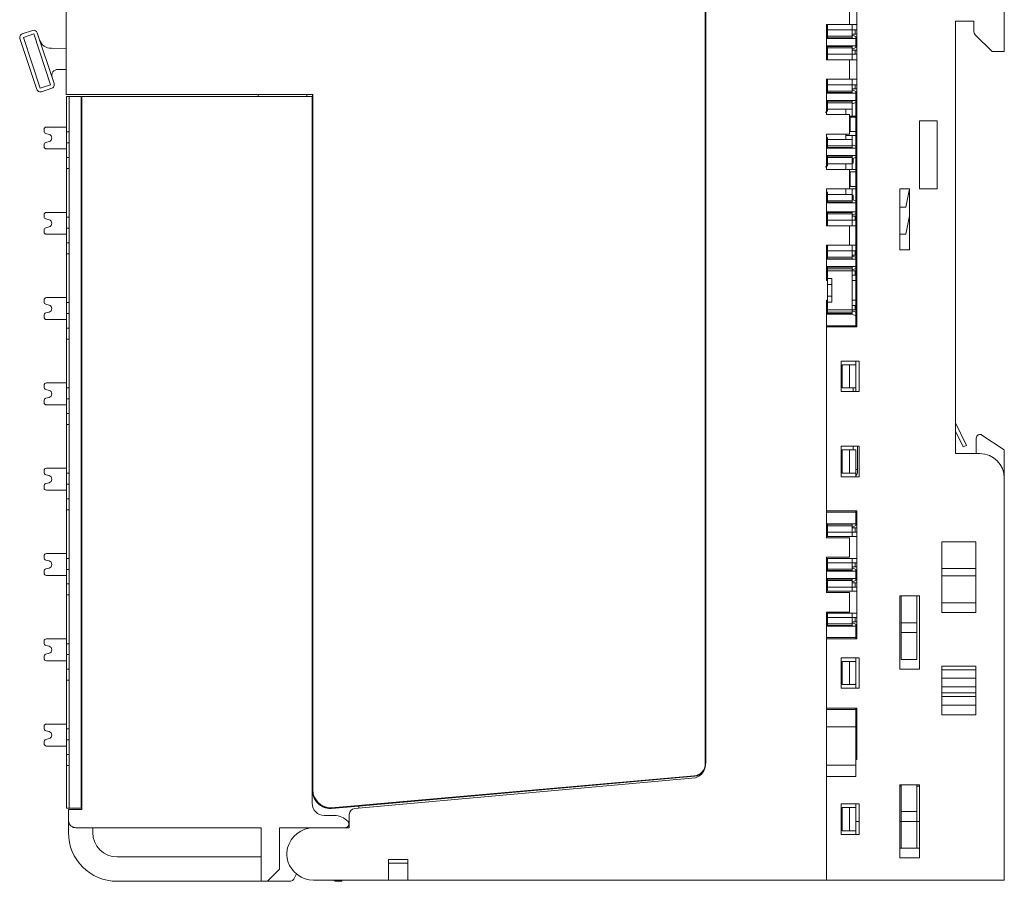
# Model space of a CAD drawing. Header units: millimetres. Extents: x 65 to 283, y 105 to 212.
# Tile 1 of 14: x 65 to 146, y 105 to 176. Entities that reach past the tile are written whole.
import ezdxf

# ---------------------------------------------------------------- set-up
doc = ezdxf.new("R2010")
doc.units = ezdxf.units.MM
for name, color, linetype in [('1', 7, 'Continuous'), ('10', 7, 'Continuous'), ('11', 7, 'Continuous')]:
    doc.layers.add(name, color=color, linetype=linetype)

msp = doc.modelspace()

# ---------------------------------------------------------------- linework, layer by layer
at = {"layer": '1', "color": 155, "linetype": 'Continuous', "lineweight": 18}
for p, q in [((89.034, 169.853), (89.034, 167.186)), ((89.034, 167.186), (89.013, 167.186)), ((89.04, 112.985), (89.013, 112.985))]:
    msp.add_line(p, q, dxfattribs=at)
at = {"layer": '10', "color": 155, "linetype": 'Continuous', "lineweight": 18}
for p, q in [((145.819, 205.382), (145.819, 173.382)), ((121.321, 196.081), (121.321, 115.051)), ((133.721, 188.407), (133.721, 150.782)), ((133.121, 177.207), (133.121, 175.607)), ((131.221, 175.607), (131.221, 174.707)), ((133.121, 175.607), (131.221, 175.607)), ((131.321, 175.607), (131.321, 175.229)), ((133.721, 175.607), (133.121, 175.607)), ((133.321, 175.229), (133.321, 175.607)), ((141.819, 175.882), (141.819, 140.382)), ((143.319, 175.882), (141.819, 175.882)), ((143.319, 175.882), (143.319, 175.089)), ((65.218, 174.825), (66.072, 175.109)), ((66.167, 174.824), (65.313, 174.54)), ((67.554, 170.653), (66.167, 174.824)), ((66.451, 174.919), (67.838, 170.748)), ((131.221, 175.157), (131.321, 175.157)), ((131.321, 174.807), (131.221, 174.807)), ((131.221, 174.457), (131.221, 174.707)), ((131.321, 174.707), (131.221, 174.707)), ((131.321, 175.229), (131.321, 175.157)), ((131.321, 175.157), (131.321, 174.996)), ((131.321, 175.157), (133.321, 175.157)), ((131.321, 174.996), (131.321, 174.63)), ((133.321, 174.63), (131.321, 174.63)), ((131.321, 174.63), (131.321, 174.507)), ((133.321, 175.157), (133.321, 175.229)), ((133.321, 175.157), (133.571, 175.157)), ((133.321, 175.157), (133.321, 174.996)), ((133.321, 174.63), (133.321, 174.996)), ((133.321, 174.807), (133.571, 174.807)), ((133.421, 174.707), (133.321, 174.707)), ((133.321, 174.507), (133.321, 174.63)), ((133.421, 174.707), (133.621, 174.607)), ((133.571, 175.157), (133.721, 175.157)), ((133.571, 175.157), (133.571, 174.807)), ((133.721, 174.807), (133.571, 174.807)), ((133.621, 174.607), (133.621, 174.457)), ((143.466, 174.735), (144.819, 173.382)), ((66.415, 170.274), (65.028, 174.445)), ((65.313, 174.54), (66.7, 170.369)), ((131.221, 174.457), (133.621, 174.457)), ((131.221, 173.857), (131.221, 174.457)), ((131.221, 173.607), (131.221, 173.857)), ((133.621, 173.857), (131.221, 173.857)), ((131.321, 174.507), (133.321, 174.507)), ((133.321, 173.807), (131.321, 173.807)), ((131.321, 173.807), (131.321, 173.683)), ((133.321, 173.683), (133.321, 173.807)), ((133.621, 174.457), (133.621, 173.857)), ((133.621, 173.857), (133.621, 173.707)), ((67.611, 173.647), (67.592, 173.647)), ((68.819, 173.643), (67.611, 173.647)), ((131.221, 173.607), (131.221, 172.707)), ((131.221, 173.607), (131.321, 173.607)), ((131.321, 173.507), (131.221, 173.507)), ((131.221, 173.157), (131.321, 173.157)), ((131.321, 173.683), (131.321, 173.318)), ((133.321, 173.683), (131.321, 173.683)), ((131.321, 173.318), (131.321, 173.157)), ((131.321, 173.157), (131.321, 173.084)), ((133.321, 173.157), (131.321, 173.157)), ((131.321, 173.084), (131.321, 172.707)), ((133.321, 173.318), (133.321, 173.683)), ((133.321, 173.607), (133.421, 173.607)), ((133.321, 173.507), (133.571, 173.507)), ((133.321, 173.157), (133.321, 173.318)), ((133.321, 173.157), (133.321, 173.084)), ((133.321, 173.157), (133.571, 173.157)), ((133.321, 172.707), (133.321, 173.084)), ((133.621, 173.707), (133.421, 173.607)), ((133.571, 173.507), (133.721, 173.507)), ((133.571, 173.507), (133.571, 173.157)), ((133.721, 173.157), (133.571, 173.157)), ((145.819, 173.382), (144.819, 173.382)), ((131.221, 172.707), (133.121, 172.707)), ((133.721, 172.707), (133.121, 172.707)), ((133.121, 172.707), (133.121, 171.107)), ((68.148, 171.916), (68.82, 171.91)), ((66.7, 170.369), (67.554, 170.653)), ((131.221, 171.107), (131.221, 170.207)), ((133.121, 171.107), (131.221, 171.107)), ((131.221, 170.657), (131.321, 170.657)), ((131.321, 171.107), (131.321, 170.729)), ((131.321, 170.729), (131.321, 170.657)), ((131.321, 170.657), (131.321, 170.496)), ((131.321, 170.657), (133.321, 170.657)), ((133.721, 171.107), (133.121, 171.107)), ((133.321, 170.729), (133.321, 171.107)), ((133.321, 170.657), (133.321, 170.729)), ((133.321, 170.657), (133.571, 170.657)), ((133.321, 170.657), (133.321, 170.496)), ((133.571, 170.657), (133.721, 170.657)), ((133.571, 170.657), (133.571, 170.307)), ((67.648, 170.368), (66.794, 170.084)), ((84.581, 169.685), (84.581, 169.853)), ((88.581, 169.853), (88.581, 169.685)), ((131.321, 170.307), (131.221, 170.307)), ((131.221, 169.957), (131.221, 170.207)), ((131.321, 170.207), (131.221, 170.207)), ((131.221, 169.957), (133.621, 169.957)), ((131.221, 169.357), (131.221, 169.957)), ((131.321, 170.496), (131.321, 170.13)), ((133.321, 170.13), (131.321, 170.13)), ((131.321, 170.13), (131.321, 170.007)), ((131.321, 170.007), (133.321, 170.007)), ((133.321, 170.13), (133.321, 170.496)), ((133.321, 170.307), (133.571, 170.307)), ((133.421, 170.207), (133.321, 170.207)), ((133.321, 170.007), (133.321, 170.13)), ((133.421, 170.207), (133.621, 170.107)), ((133.721, 170.307), (133.571, 170.307)), ((133.621, 170.107), (133.621, 169.957)), ((133.721, 170.107), (133.621, 170.107)), ((133.621, 169.957), (133.621, 169.357)), ((69.063, 169.685), (68.863, 169.685)), ((68.863, 168.687), (68.863, 169.685)), ((69.063, 111.285), (69.063, 169.685)), ((70.063, 169.685), (69.063, 169.685)), ((70.063, 111.285), (70.063, 169.685)), ((70.113, 169.685), (89.013, 169.685)), ((70.113, 111.185), (70.113, 169.685)), ((89.013, 111.686), (89.013, 169.685)), ((131.221, 169.107), (131.221, 169.357)), ((133.621, 169.357), (131.221, 169.357)), ((131.221, 169.107), (131.221, 168.207)), ((131.221, 169.107), (131.321, 169.107)), ((131.321, 169.007), (131.221, 169.007)), ((131.321, 169.307), (131.321, 169.183)), ((131.321, 169.307), (133.321, 169.307)), ((133.321, 169.183), (131.321, 169.183)), ((131.321, 169.183), (131.321, 168.818)), ((133.321, 169.183), (133.321, 169.307)), ((133.321, 168.818), (133.321, 169.183)), ((133.321, 169.107), (133.421, 169.107)), ((133.621, 169.207), (133.421, 169.107)), ((133.621, 169.357), (133.621, 169.207)), ((133.621, 169.206), (133.621, 165.607)), ((68.863, 168.687), (68.863, 166.786)), ((70.113, 168.485), (70.063, 168.485)), ((131.321, 168.657), (131.221, 168.657)), ((131.221, 168.207), (133.121, 168.207)), ((131.321, 168.818), (131.321, 168.657)), ((131.321, 168.657), (131.321, 168.607)), ((133.321, 168.657), (131.321, 168.657)), ((132.821, 168.457), (132.821, 168.657)), ((132.821, 168.657), (133.321, 168.657)), ((132.821, 168.457), (132.821, 168.207)), ((133.121, 168.207), (133.121, 166.607)), ((133.621, 168.082), (133.121, 168.082)), ((133.321, 168.657), (133.321, 168.818)), ((133.321, 168.584), (133.321, 168.657)), ((133.321, 168.082), (133.321, 168.584)), ((133.121, 168.007), (133.171, 168.007)), ((133.171, 168.007), (133.621, 168.007)), ((133.171, 166.807), (133.171, 168.007)), ((138.848, 167.7), (138.848, 162.1)), ((140.319, 167.7), (138.848, 167.7)), ((140.319, 162.1), (140.319, 167.7)), ((67.013, 166.839), (67.013, 166.985)), ((67.162, 166.646), (67.429, 166.575)), ((67.213, 167.185), (68.863, 167.185)), ((68.863, 165.885), (68.863, 166.786)), ((69.063, 166.786), (68.863, 166.786)), ((131.221, 166.607), (131.221, 165.707)), ((133.121, 166.607), (131.221, 166.607)), ((132.821, 166.607), (132.821, 166.357)), ((133.621, 166.482), (132.821, 166.482)), ((133.171, 166.807), (133.121, 166.807)), ((133.621, 166.807), (133.171, 166.807)), ((133.321, 166.229), (133.321, 166.482)), ((67.013, 165.585), (67.013, 165.731)), ((67.429, 165.995), (67.162, 165.924)), ((68.863, 164.686), (68.863, 165.885)), ((69.063, 165.885), (68.863, 165.885)), ((131.321, 166.157), (131.221, 166.157)), ((131.321, 165.807), (131.221, 165.807)), ((131.221, 165.457), (131.221, 165.707)), ((131.321, 165.707), (131.221, 165.707)), ((131.321, 166.207), (131.321, 166.157)), ((131.321, 166.157), (131.321, 165.996)), ((131.321, 166.157), (133.321, 166.157)), ((131.321, 165.996), (131.321, 165.63)), ((132.821, 166.157), (132.821, 166.357)), ((133.321, 166.157), (132.821, 166.157)), ((133.321, 166.157), (133.321, 166.229)), ((133.321, 166.157), (133.321, 165.996)), ((133.321, 165.63), (133.321, 165.996)), ((133.421, 165.707), (133.321, 165.707)), ((133.421, 165.707), (133.621, 165.607)), ((68.863, 165.385), (67.213, 165.385)), ((131.221, 164.857), (131.221, 165.457)), ((131.221, 165.457), (133.621, 165.457)), ((131.221, 164.607), (131.221, 164.857)), ((133.621, 164.857), (131.221, 164.857)), ((131.321, 165.63), (131.321, 165.507)), ((133.321, 165.63), (131.321, 165.63)), ((133.321, 165.507), (131.321, 165.507)), ((133.321, 165.507), (133.321, 165.63)), ((133.621, 165.607), (133.621, 165.457)), ((133.621, 165.457), (133.621, 164.857)), ((133.621, 164.857), (133.621, 164.707)), ((68.863, 163.783), (68.863, 164.686)), ((69.063, 164.686), (68.863, 164.686)), ((131.221, 164.607), (131.221, 163.707)), ((131.221, 164.607), (131.321, 164.607)), ((131.321, 164.507), (131.221, 164.507)), ((131.321, 164.157), (131.221, 164.157)), ((131.321, 164.807), (131.321, 164.683)), ((131.321, 164.807), (133.321, 164.807)), ((133.321, 164.683), (131.321, 164.683)), ((131.321, 164.683), (131.321, 164.318)), ((131.321, 164.318), (131.321, 164.157)), ((131.321, 164.157), (131.321, 164.107)), ((133.321, 164.157), (131.321, 164.157)), ((132.821, 164.157), (133.321, 164.157)), ((132.821, 163.957), (132.821, 164.157)), ((133.321, 164.683), (133.321, 164.807)), ((133.321, 164.318), (133.321, 164.683)), ((133.321, 164.607), (133.421, 164.607)), ((133.321, 164.157), (133.321, 164.318)), ((133.321, 164.207), (133.421, 164.207)), ((133.321, 164.084), (133.321, 164.157)), ((133.321, 163.707), (133.321, 164.084)), ((133.621, 164.707), (133.421, 164.607)), ((133.421, 164.607), (133.421, 164.207)), ((133.621, 164.706), (133.621, 161.107)), ((68.863, 159.786), (68.863, 163.783)), ((69.063, 163.783), (68.863, 163.783)), ((131.221, 163.707), (133.121, 163.707)), ((132.821, 163.957), (132.821, 163.707)), ((133.121, 163.707), (133.621, 163.707)), ((133.121, 163.707), (133.121, 162.107)), ((133.121, 163.507), (133.171, 163.507)), ((133.171, 163.507), (133.621, 163.507)), ((133.171, 162.307), (133.171, 163.507)), ((131.221, 162.107), (131.221, 161.207)), ((133.121, 162.107), (131.221, 162.107)), ((131.321, 161.657), (131.221, 161.657)), ((131.321, 161.707), (131.321, 161.657)), ((131.321, 161.657), (131.321, 161.496)), ((131.321, 161.657), (133.321, 161.657)), ((132.821, 162.107), (132.821, 161.857)), ((132.821, 161.657), (132.821, 161.857)), ((133.321, 161.657), (132.821, 161.657)), ((133.171, 162.307), (133.121, 162.307)), ((133.121, 162.107), (133.621, 162.107)), ((133.621, 162.307), (133.171, 162.307)), ((133.321, 161.729), (133.321, 162.107)), ((133.321, 161.657), (133.321, 161.729)), ((133.321, 161.657), (133.321, 161.496)), ((137.248, 162.1), (138.048, 162.1)), ((137.248, 157.1), (137.248, 162.1)), ((137.748, 160.6), (138.048, 162.1)), ((138.048, 162.1), (138.048, 157.1)), ((140.319, 162.1), (138.848, 162.1)), ((131.321, 161.307), (131.221, 161.307)), ((131.221, 160.957), (131.221, 161.207)), ((131.321, 161.207), (131.221, 161.207)), ((131.221, 160.957), (133.621, 160.957)), ((131.221, 160.232), (131.221, 160.957)), ((131.321, 161.496), (131.321, 161.13)), ((131.321, 161.13), (131.321, 161.007)), ((133.321, 161.13), (131.321, 161.13)), ((133.321, 161.007), (131.321, 161.007)), ((133.421, 161.607), (133.321, 161.607)), ((133.321, 161.13), (133.321, 161.496)), ((133.421, 161.207), (133.321, 161.207)), ((133.321, 161.007), (133.321, 161.13)), ((133.421, 161.607), (133.421, 161.207)), ((133.421, 161.207), (133.621, 161.107)), ((133.621, 161.107), (133.621, 160.957)), ((133.621, 160.957), (133.621, 160.232)), ((67.213, 160.185), (68.863, 160.185)), ((131.221, 159.982), (131.221, 160.232)), ((133.621, 160.232), (131.221, 160.232)), ((133.321, 160.182), (131.321, 160.182)), ((131.321, 160.182), (131.321, 160.058)), ((131.321, 160.058), (131.321, 159.693)), ((133.321, 160.058), (131.321, 160.058)), ((133.321, 160.058), (133.321, 160.182)), ((133.321, 159.693), (133.321, 160.058)), ((133.621, 160.082), (133.421, 159.982)), ((133.621, 160.232), (133.621, 160.082)), ((133.621, 160.082), (133.621, 156.482)), ((137.748, 160.6), (137.248, 160.6)), ((67.013, 159.839), (67.013, 159.985)), ((67.162, 159.646), (67.429, 159.575)), ((68.863, 158.885), (68.863, 159.786)), ((69.063, 159.786), (68.863, 159.786)), ((131.221, 159.982), (131.221, 159.082)), ((131.221, 159.982), (131.321, 159.982)), ((131.321, 159.882), (131.221, 159.882)), ((131.221, 159.532), (131.321, 159.532)), ((131.321, 159.693), (131.321, 159.532)), ((131.321, 159.532), (131.321, 159.459)), ((133.321, 159.532), (131.321, 159.532)), ((131.321, 159.459), (131.321, 159.082)), ((133.321, 159.982), (133.421, 159.982)), ((133.321, 159.882), (133.571, 159.882)), ((133.321, 159.532), (133.321, 159.693)), ((133.321, 159.532), (133.321, 159.459)), ((133.321, 159.532), (133.571, 159.532)), ((133.321, 159.082), (133.321, 159.459)), ((133.571, 159.882), (133.621, 159.882)), ((133.571, 159.882), (133.571, 159.532)), ((133.621, 159.532), (133.571, 159.532)), ((137.748, 158.4), (138.048, 159.9)), ((67.013, 158.585), (67.013, 158.731)), ((67.429, 158.995), (67.162, 158.924)), ((68.863, 158.385), (67.213, 158.385)), ((68.863, 157.686), (68.863, 158.885)), ((69.063, 158.885), (68.863, 158.885)), ((131.221, 159.082), (133.121, 159.082)), ((133.621, 159.082), (133.121, 159.082)), ((133.121, 159.082), (133.121, 157.482)), ((137.748, 158.4), (137.248, 158.4)), ((68.863, 156.783), (68.863, 157.686)), ((69.063, 157.686), (68.863, 157.686)), ((68.863, 152.786), (68.863, 156.783)), ((69.063, 156.783), (68.863, 156.783)), ((131.221, 157.482), (131.221, 156.582)), ((133.121, 157.482), (131.221, 157.482)), ((131.221, 157.032), (131.321, 157.032)), ((131.321, 157.482), (131.321, 157.104)), ((131.321, 157.104), (131.321, 157.032)), ((131.321, 157.032), (131.321, 156.871)), ((131.321, 157.032), (133.321, 157.032)), ((131.321, 156.871), (131.321, 156.505)), ((133.621, 157.482), (133.121, 157.482)), ((133.321, 157.104), (133.321, 157.482)), ((133.321, 157.032), (133.321, 157.104)), ((133.321, 157.032), (133.571, 157.032)), ((133.321, 157.032), (133.321, 156.871)), ((133.321, 156.505), (133.321, 156.871)), ((133.571, 157.032), (133.621, 157.032)), ((133.571, 157.032), (133.571, 156.682)), ((137.248, 157.1), (138.048, 157.1)), ((131.321, 156.682), (131.221, 156.682)), ((131.221, 156.332), (131.221, 156.582)), ((131.321, 156.582), (131.221, 156.582)), ((131.221, 156.332), (133.621, 156.332)), ((131.221, 155.732), (131.221, 156.332)), ((133.321, 156.505), (131.321, 156.505)), ((131.321, 156.505), (131.321, 156.382)), ((131.321, 156.382), (133.321, 156.382)), ((133.321, 156.682), (133.571, 156.682)), ((133.421, 156.582), (133.321, 156.582)), ((133.321, 156.382), (133.321, 156.505)), ((133.421, 156.582), (133.621, 156.482)), ((133.621, 156.682), (133.571, 156.682)), ((133.621, 156.482), (133.621, 156.332)), ((133.621, 156.332), (133.621, 155.732)), ((131.221, 155.482), (131.221, 155.732)), ((133.621, 155.732), (131.221, 155.732)), ((131.221, 155.482), (131.221, 154.582)), ((131.221, 155.482), (131.321, 155.482)), ((131.321, 155.382), (131.221, 155.382)), ((133.321, 155.682), (131.321, 155.682)), ((131.321, 155.682), (131.321, 155.558)), ((133.321, 155.558), (131.321, 155.558)), ((131.321, 155.558), (131.321, 155.382)), ((133.321, 155.558), (133.321, 155.682)), ((133.321, 155.382), (133.321, 155.558)), ((133.321, 155.482), (133.421, 155.482)), ((133.321, 155.382), (133.571, 155.382)), ((133.621, 155.582), (133.421, 155.482)), ((133.571, 155.382), (133.621, 155.382)), ((133.571, 155.382), (133.571, 155.032)), ((133.621, 155.732), (133.621, 155.582)), ((133.621, 155.582), (133.621, 151.982)), ((131.221, 155.032), (131.321, 155.032)), ((131.221, 154.582), (131.321, 154.582)), ((133.321, 155.032), (133.571, 155.032)), ((133.621, 154.582), (133.321, 154.582)), ((133.621, 155.032), (133.571, 155.032)), ((67.013, 152.839), (67.013, 152.985)), ((67.213, 153.185), (68.863, 153.185)), ((68.863, 151.885), (68.863, 152.786)), ((69.063, 152.786), (68.863, 152.786)), ((131.221, 152.982), (131.221, 152.082)), ((131.321, 152.982), (131.221, 152.982)), ((133.621, 152.982), (133.321, 152.982)), ((67.162, 152.646), (67.429, 152.575)), ((67.429, 151.995), (67.162, 151.924)), ((131.221, 152.532), (131.321, 152.532)), ((131.321, 152.182), (131.221, 152.182)), ((131.221, 151.832), (131.221, 152.082)), ((131.321, 152.082), (131.221, 152.082)), ((131.321, 152.182), (131.321, 152.005)), ((131.321, 152.005), (131.321, 151.882)), ((133.321, 152.005), (131.321, 152.005)), ((133.321, 152.532), (133.571, 152.532)), ((133.321, 152.182), (133.571, 152.182)), ((133.321, 152.005), (133.321, 152.182)), ((133.421, 152.082), (133.321, 152.082)), ((133.321, 151.882), (133.321, 152.005)), ((133.421, 152.082), (133.621, 151.982)), ((133.571, 152.532), (133.621, 152.532)), ((133.571, 152.532), (133.571, 152.182)), ((133.621, 152.182), (133.571, 152.182)), ((133.621, 151.982), (133.621, 151.682)), ((67.013, 151.585), (67.013, 151.731)), ((68.863, 151.385), (67.213, 151.385)), ((68.863, 150.686), (68.863, 151.885)), ((69.063, 151.885), (68.863, 151.885)), ((131.221, 151.832), (133.321, 151.832)), ((131.221, 150.882), (131.221, 151.832)), ((131.321, 151.882), (133.321, 151.882)), ((133.621, 151.682), (133.321, 151.832)), ((133.621, 151.682), (133.621, 150.882)), ((68.863, 149.783), (68.863, 150.686)), ((69.063, 150.686), (68.863, 150.686)), ((131.221, 135.582), (131.221, 150.882)), ((133.621, 150.882), (131.221, 150.882)), ((131.221, 150.782), (133.721, 150.782)), ((131.221, 135.682), (131.221, 150.782)), ((133.421, 150.882), (133.421, 150.782)), ((133.721, 151.082), (133.621, 151.082)), ((133.621, 150.882), (133.621, 150.782)), ((68.863, 145.786), (68.863, 149.783)), ((69.063, 149.783), (68.863, 149.783)), ((132.421, 147.982), (132.421, 145.482)), ((133.921, 147.982), (132.421, 147.982)), ((133.621, 147.682), (133.621, 147.982)), ((133.921, 147.982), (133.921, 145.482)), ((133.121, 147.682), (132.521, 147.682)), ((132.521, 145.782), (132.521, 147.682)), ((133.121, 147.682), (133.621, 147.682)), ((133.121, 147.682), (133.121, 145.782)), ((133.621, 145.782), (133.621, 147.682)), ((67.013, 145.839), (67.013, 145.985)), ((67.162, 145.646), (67.429, 145.575)), ((67.213, 146.185), (68.863, 146.185)), ((68.863, 144.885), (68.863, 145.786)), ((69.063, 145.786), (68.863, 145.786)), ((132.421, 145.482), (133.921, 145.482)), ((133.121, 145.782), (132.521, 145.782)), ((133.621, 145.782), (133.121, 145.782)), ((133.421, 145.782), (133.421, 145.482)), ((133.621, 145.782), (133.621, 145.482)), ((67.013, 144.585), (67.013, 144.731)), ((67.429, 144.995), (67.162, 144.924)), ((68.863, 143.686), (68.863, 144.885)), ((69.063, 144.885), (68.863, 144.885)), ((68.863, 144.385), (67.213, 144.385)), ((68.863, 142.783), (68.863, 143.686)), ((69.063, 143.686), (68.863, 143.686)), ((68.863, 138.786), (68.863, 142.783)), ((69.063, 142.783), (68.863, 142.783)), ((142.71, 141.057), (141.819, 142.915)), ((141.819, 142.221), (142.44, 140.927)), ((143.519, 141.661), (143.519, 140.382)), ((145.819, 140.7), (143.985, 141.911)), ((132.421, 140.982), (132.421, 138.482)), ((133.921, 140.982), (132.421, 140.982)), ((133.121, 140.682), (132.521, 140.682)), ((132.521, 138.782), (132.521, 140.682)), ((133.121, 140.682), (133.621, 140.682)), ((133.121, 140.682), (133.121, 138.782)), ((133.421, 140.982), (133.421, 140.682)), ((133.621, 138.782), (133.621, 140.682)), ((133.771, 140.982), (133.771, 139.082)), ((133.921, 140.982), (133.921, 138.482)), ((142.44, 140.927), (142.71, 141.057)), ((145.819, 140.7), (145.819, 138.499)), ((133.898, 138.482), (133.898, 140.082)), ((133.898, 140.082), (133.921, 140.082)), ((141.819, 140.382), (143.819, 140.382)), ((67.213, 139.185), (68.863, 139.185)), ((133.771, 139.082), (133.621, 139.082)), ((133.771, 139.082), (133.771, 138.932)), ((67.013, 138.839), (67.013, 138.985)), ((67.162, 138.646), (67.429, 138.575)), ((68.863, 137.885), (68.863, 138.786)), ((69.063, 138.786), (68.863, 138.786)), ((132.421, 138.482), (133.921, 138.482)), ((133.121, 138.782), (132.521, 138.782)), ((133.621, 138.782), (133.121, 138.782)), ((133.621, 138.482), (133.621, 138.782)), ((145.819, 138.5), (145.816, 138.502)), ((145.819, 105.382), (145.819, 138.382)), ((67.013, 137.585), (67.013, 137.731)), ((67.429, 137.995), (67.162, 137.924)), ((68.863, 137.385), (67.213, 137.385)), ((68.863, 136.686), (68.863, 137.885)), ((69.063, 137.885), (68.863, 137.885)), ((68.863, 135.783), (68.863, 136.686)), ((69.063, 136.686), (68.863, 136.686)), ((68.863, 131.786), (68.863, 135.783)), ((69.063, 135.783), (68.863, 135.783)), ((133.721, 135.682), (131.221, 135.682)), ((131.221, 135.582), (133.621, 135.582)), ((131.221, 134.632), (131.221, 135.582)), ((133.621, 135.582), (133.621, 135.682)), ((133.621, 135.582), (133.621, 134.632)), ((133.721, 135.682), (133.721, 125.182)), ((131.221, 134.382), (131.221, 134.632)), ((133.621, 134.632), (131.221, 134.632)), ((131.221, 134.382), (131.221, 133.482)), ((131.221, 134.382), (131.321, 134.382)), ((131.321, 134.282), (131.221, 134.282)), ((133.321, 134.582), (131.321, 134.582)), ((131.321, 134.582), (131.321, 134.458)), ((131.321, 134.458), (131.321, 134.093)), ((133.321, 134.458), (131.321, 134.458)), ((133.321, 134.458), (133.321, 134.582)), ((133.321, 134.093), (133.321, 134.458)), ((133.321, 134.382), (133.421, 134.382)), ((133.321, 134.282), (133.571, 134.282)), ((133.621, 134.482), (133.421, 134.382)), ((133.571, 134.282), (133.721, 134.282)), ((133.571, 134.282), (133.571, 133.932)), ((133.621, 134.632), (133.621, 134.482)), ((131.221, 133.932), (131.321, 133.932)), ((133.721, 133.582), (131.221, 133.582)), ((131.221, 133.482), (133.121, 133.482)), ((131.321, 134.093), (131.321, 133.932)), ((131.321, 133.932), (131.321, 133.859)), ((133.321, 133.932), (131.321, 133.932)), ((131.321, 133.859), (131.321, 133.582)), ((133.121, 133.482), (133.121, 131.882)), ((133.321, 133.932), (133.321, 134.093)), ((133.321, 133.932), (133.321, 133.859)), ((133.321, 133.932), (133.571, 133.932)), ((133.321, 133.582), (133.321, 133.859)), ((133.721, 133.932), (133.571, 133.932)), ((140.684, 133.15), (140.684, 127.35)), ((143.484, 133.15), (140.684, 133.15)), ((143.484, 127.35), (143.484, 133.15)), ((67.013, 131.839), (67.013, 131.985)), ((67.213, 132.185), (68.863, 132.185)), ((68.863, 130.885), (68.863, 131.786)), ((69.063, 131.786), (68.863, 131.786)), ((131.221, 131.882), (131.221, 130.982)), ((133.121, 131.882), (131.221, 131.882)), ((131.221, 131.782), (133.721, 131.782)), ((131.321, 131.782), (131.321, 131.504)), ((133.321, 131.504), (133.321, 131.782)), ((67.162, 131.646), (67.429, 131.575)), ((67.429, 130.995), (67.162, 130.924)), ((131.221, 131.432), (131.321, 131.432)), ((131.321, 131.082), (131.221, 131.082)), ((131.221, 130.732), (131.221, 130.982)), ((131.321, 130.982), (131.221, 130.982)), ((131.321, 131.504), (131.321, 131.432)), ((131.321, 131.432), (131.321, 131.271)), ((131.321, 131.432), (133.321, 131.432)), ((131.321, 131.271), (131.321, 130.905)), ((133.321, 131.432), (133.321, 131.504)), ((133.321, 131.432), (133.571, 131.432)), ((133.321, 131.432), (133.321, 131.271)), ((133.321, 130.905), (133.321, 131.271)), ((133.321, 131.082), (133.571, 131.082)), ((133.421, 130.982), (133.321, 130.982)), ((133.421, 130.982), (133.621, 130.882)), ((133.571, 131.432), (133.721, 131.432)), ((133.571, 131.432), (133.571, 131.082)), ((133.721, 131.082), (133.571, 131.082)), ((143.484, 130.95), (140.684, 130.95)), ((67.013, 130.585), (67.013, 130.731)), ((68.863, 130.385), (67.213, 130.385)), ((68.863, 129.686), (68.863, 130.885)), ((69.063, 130.885), (68.863, 130.885)), ((131.221, 130.732), (133.621, 130.732)), ((131.221, 130.132), (131.221, 130.732)), ((131.221, 129.882), (131.221, 130.132)), ((133.621, 130.132), (131.221, 130.132)), ((133.321, 130.905), (131.321, 130.905)), ((131.321, 130.905), (131.321, 130.782)), ((131.321, 130.782), (133.321, 130.782)), ((133.321, 130.782), (133.321, 130.905)), ((133.621, 130.882), (133.621, 130.732)), ((133.621, 130.732), (133.621, 130.132)), ((133.621, 130.132), (133.621, 129.982)), ((143.484, 130.35), (140.684, 130.35)), ((68.863, 128.783), (68.863, 129.686)), ((69.063, 129.686), (68.863, 129.686)), ((131.221, 129.882), (131.221, 128.982)), ((131.221, 129.882), (131.321, 129.882)), ((131.321, 129.782), (131.221, 129.782)), ((131.221, 129.432), (131.321, 129.432)), ((133.321, 130.082), (131.321, 130.082)), ((131.321, 130.082), (131.321, 129.958)), ((133.321, 129.958), (131.321, 129.958)), ((131.321, 129.958), (131.321, 129.593)), ((131.321, 129.593), (131.321, 129.432)), ((131.321, 129.432), (131.321, 129.359)), ((133.321, 129.432), (131.321, 129.432)), ((131.321, 129.359), (131.321, 129.082)), ((133.321, 129.958), (133.321, 130.082)), ((133.321, 129.593), (133.321, 129.958)), ((133.321, 129.882), (133.421, 129.882)), ((133.321, 129.782), (133.571, 129.782)), ((133.321, 129.432), (133.321, 129.593)), ((133.321, 129.432), (133.321, 129.359)), ((133.321, 129.432), (133.571, 129.432)), ((133.321, 129.082), (133.321, 129.359)), ((133.621, 129.982), (133.421, 129.882)), ((133.571, 129.782), (133.721, 129.782)), ((133.571, 129.782), (133.571, 129.432)), ((133.721, 129.432), (133.571, 129.432)), ((68.863, 124.786), (68.863, 128.783)), ((69.063, 128.783), (68.863, 128.783)), ((133.721, 129.082), (131.221, 129.082)), ((131.221, 128.982), (133.121, 128.982)), ((133.121, 128.982), (133.121, 127.382)), ((137.248, 122.7), (137.248, 128.7)), ((137.248, 128.7), (138.848, 128.7)), ((137.348, 128.7), (137.348, 125.7)), ((138.648, 128.7), (138.648, 125.7)), ((138.848, 128.7), (138.848, 122.7)), ((143.484, 128.15), (140.684, 128.15)), ((131.221, 127.382), (131.221, 126.482)), ((133.121, 127.382), (131.221, 127.382)), ((131.221, 127.282), (133.721, 127.282)), ((131.221, 126.932), (131.321, 126.932)), ((131.321, 127.282), (131.321, 127.004)), ((131.321, 127.004), (131.321, 126.932)), ((131.321, 126.932), (131.321, 126.771)), ((131.321, 126.932), (133.321, 126.932)), ((133.321, 127.004), (133.321, 127.282)), ((133.321, 126.932), (133.321, 127.004)), ((133.321, 126.932), (133.571, 126.932)), ((133.321, 126.932), (133.321, 126.771)), ((133.571, 126.932), (133.721, 126.932)), ((133.571, 126.932), (133.571, 126.582)), ((140.684, 127.35), (143.484, 127.35)), ((131.321, 126.582), (131.221, 126.582)), ((131.221, 126.232), (131.221, 126.482)), ((131.321, 126.482), (131.221, 126.482)), ((131.221, 125.282), (131.221, 126.232)), ((131.221, 126.232), (133.621, 126.232)), ((131.321, 126.771), (131.321, 126.405)), ((131.321, 126.405), (131.321, 126.282)), ((133.321, 126.405), (131.321, 126.405)), ((131.321, 126.282), (133.321, 126.282)), ((133.321, 126.405), (133.321, 126.771)), ((133.321, 126.582), (133.571, 126.582)), ((133.421, 126.482), (133.321, 126.482)), ((133.321, 126.282), (133.321, 126.405)), ((133.421, 126.482), (133.621, 126.382)), ((133.721, 126.582), (133.571, 126.582)), ((133.621, 126.382), (133.621, 126.232)), ((133.621, 126.232), (133.621, 125.282)), ((137.348, 126.5), (138.648, 126.5)), ((137.348, 126.5), (137.348, 123.5)), ((138.648, 126.5), (138.648, 123.5)), ((131.221, 119.382), (131.221, 125.282)), ((133.621, 125.282), (131.221, 125.282)), ((133.621, 125.282), (133.621, 125.181)), ((137.348, 125.7), (138.648, 125.7)), ((67.013, 124.839), (67.013, 124.985)), ((67.162, 124.646), (67.429, 124.575)), ((67.213, 125.185), (68.863, 125.185)), ((68.863, 123.885), (68.863, 124.786)), ((69.063, 124.786), (68.863, 124.786)), ((131.221, 125.182), (133.721, 125.182)), ((131.221, 119.482), (131.221, 125.182)), ((67.013, 123.585), (67.013, 123.731)), ((67.429, 123.995), (67.162, 123.924)), ((68.863, 122.686), (68.863, 123.885)), ((69.063, 123.885), (68.863, 123.885)), ((68.863, 123.385), (67.213, 123.385)), ((132.421, 123.632), (132.421, 121.132)), ((133.921, 123.632), (132.421, 123.632)), ((133.121, 123.332), (132.521, 123.332)), ((132.521, 121.432), (132.521, 123.332)), ((133.121, 123.332), (133.621, 123.332)), ((133.121, 123.332), (133.121, 121.432)), ((133.621, 123.332), (133.621, 123.632)), ((133.621, 121.432), (133.621, 123.332)), ((133.921, 123.632), (133.921, 121.132)), ((137.348, 123.5), (138.648, 123.5)), ((143.484, 122.95), (140.684, 122.95)), ((140.684, 122.95), (140.684, 118.95)), ((143.484, 118.95), (143.484, 122.95)), ((68.863, 121.783), (68.863, 122.686)), ((69.063, 122.686), (68.863, 122.686)), ((137.248, 122.7), (138.848, 122.7)), ((140.684, 122.65), (143.484, 122.65)), ((68.863, 117.786), (68.863, 121.783)), ((69.063, 121.783), (68.863, 121.783)), ((133.121, 121.432), (132.521, 121.432)), ((133.621, 121.432), (133.121, 121.432)), ((133.621, 121.132), (133.621, 121.432)), ((140.684, 121.95), (143.484, 121.95)), ((143.484, 121.243), (140.684, 121.243)), ((132.421, 121.132), (133.921, 121.132)), ((140.684, 120.75), (143.484, 120.75)), ((140.684, 120.45), (143.484, 120.45)), ((140.684, 119.75), (143.484, 119.75)), ((133.721, 119.482), (131.221, 119.482)), ((131.221, 117.967), (131.221, 119.382)), ((133.621, 119.382), (131.221, 119.382)), ((133.621, 119.482), (133.621, 119.382)), ((133.621, 119.382), (133.621, 117.967)), ((133.721, 119.482), (133.721, 115.282)), ((140.684, 118.95), (143.484, 118.95)), ((67.013, 117.839), (67.013, 117.985)), ((67.213, 118.185), (68.863, 118.185)), ((67.162, 117.646), (67.429, 117.575)), ((68.863, 116.885), (68.863, 117.786)), ((69.063, 117.786), (68.863, 117.786)), ((131.221, 114.814), (131.221, 117.967)), ((131.221, 117.967), (133.621, 117.967)), ((133.621, 117.967), (133.621, 114.814)), ((67.013, 116.585), (67.013, 116.731)), ((67.429, 116.995), (67.162, 116.924)), ((68.863, 116.385), (67.213, 116.385)), ((68.863, 115.686), (68.863, 116.885)), ((69.063, 116.885), (68.863, 116.885)), ((68.863, 114.783), (68.863, 115.686)), ((69.063, 115.686), (68.863, 115.686)), ((69.063, 114.783), (68.863, 114.783)), ((68.863, 112.287), (68.863, 114.783)), ((131.221, 113.882), (131.221, 114.814)), ((133.621, 114.814), (131.221, 114.814)), ((133.721, 115.3), (133.621, 115.3)), ((133.621, 115.282), (133.721, 115.282)), ((133.621, 114.814), (133.621, 113.882)), ((120.478, 113.788), (92.514, 111.264)), ((131.221, 113.882), (131.221, 105.382)), ((131.221, 113.882), (133.621, 113.882)), ((131.221, 105.382), (131.221, 113.881)), ((137.248, 113.2), (138.848, 113.2)), ((137.248, 107.2), (137.248, 113.2)), ((137.348, 113.2), (137.348, 110.2)), ((138.648, 113.2), (138.648, 110.2)), ((138.848, 113.2), (138.848, 107.2)), ((137.248, 113.1), (137.348, 113.1)), ((138.648, 113.1), (138.848, 113.1)), ((68.863, 111.285), (68.863, 112.287)), ((70.113, 111.685), (70.063, 111.685)), ((132.421, 111.632), (132.421, 109.132)), ((133.921, 111.632), (132.421, 111.632)), ((133.621, 111.332), (133.621, 111.632)), ((133.921, 111.632), (133.921, 109.132)), ((68.863, 111.285), (69.063, 111.285)), ((69.013, 110.286), (69.013, 111.185)), ((69.013, 111.185), (70.113, 111.185)), ((70.063, 111.285), (69.063, 111.285)), ((92.059, 110.766), (92.059, 109.671)), ((133.121, 111.332), (132.521, 111.332)), ((132.521, 109.432), (132.521, 111.332)), ((133.121, 111.332), (133.121, 109.432)), ((133.121, 111.332), (133.621, 111.332)), ((133.621, 109.432), (133.621, 111.332)), ((137.348, 111), (137.348, 108)), ((137.348, 111), (138.648, 111)), ((138.648, 111), (138.648, 108)), ((69.013, 109.283), (69.013, 110.286)), ((90.838, 110.685), (90.015, 110.685)), ((133.621, 110.2), (133.921, 110.2)), ((137.248, 110.2), (137.348, 110.2)), ((137.348, 110.2), (138.648, 110.2)), ((138.648, 110.2), (138.848, 110.2)), ((69.615, 109.685), (84.838, 109.685)), ((71.013, 109.285), (71.013, 109.685)), ((84.838, 109.685), (84.838, 105.285)), ((86.338, 106.285), (86.338, 109.685)), ((86.338, 109.685), (91.732, 109.685)), ((92.059, 109.671), (89.134, 109.671)), ((132.421, 109.132), (133.921, 109.132)), ((133.121, 109.432), (132.521, 109.432)), ((133.621, 109.432), (133.121, 109.432)), ((133.621, 109.132), (133.621, 109.432)), ((137.248, 108), (137.348, 108)), ((137.348, 108), (138.648, 108)), ((138.648, 108), (138.848, 108)), ((84.838, 107.285), (73.015, 107.285)), ((95.28, 106.782), (95.28, 107.082)), ((95.28, 107.082), (96.88, 107.082)), ((95.28, 106.782), (95.28, 105.382)), ((96.88, 106.782), (95.28, 106.782)), ((96.88, 107.082), (96.88, 106.782)), ((96.88, 106.782), (96.88, 105.382)), ((137.248, 107.2), (138.848, 107.2)), ((85.338, 105.285), (86.338, 106.285)), ((84.838, 105.285), (73.009, 105.285)), ((84.838, 105.285), (85.338, 105.285)), ((87.131, 105.285), (85.338, 105.285)), ((87.579, 105.562), (87.633, 105.669)), ((95.28, 105.382), (89.131, 105.382)), ((91.046, 105.285), (91.438, 105.285)), ((91.438, 105.382), (91.438, 105.285)), ((96.88, 105.382), (95.28, 105.382)), ((131.221, 105.382), (96.88, 105.382)), ((131.221, 105.382), (133.419, 105.382)), ((133.419, 105.382), (145.819, 105.382))]:
    msp.add_line(p, q, dxfattribs=at)
at = {"layer": '10', "color": 155, "linetype": 'Continuous', "lineweight": 13}
for p, q in [((133.321, 175.157), (131.321, 175.157)), ((131.321, 173.157), (133.321, 173.157)), ((133.321, 170.657), (131.321, 170.657)), ((68.863, 169.685), (68.963, 169.685)), ((68.963, 169.685), (69.063, 169.685)), ((131.321, 168.657), (133.321, 168.657)), ((133.321, 166.157), (131.321, 166.157)), ((131.321, 164.157), (133.321, 164.157)), ((133.321, 161.657), (131.321, 161.657)), ((131.321, 159.532), (133.321, 159.532)), ((133.321, 157.032), (131.321, 157.032)), ((131.321, 133.932), (133.321, 133.932)), ((133.321, 131.432), (131.321, 131.432)), ((131.321, 129.432), (133.321, 129.432)), ((133.321, 126.932), (131.321, 126.932)), ((69.063, 111.285), (68.863, 111.285))]:
    msp.add_line(p, q, dxfattribs=at)
at = {"layer": '10', "color": 155, "linetype": 'Continuous', "lineweight": 18}
for centre, radius, start, end in [((65.313, 174.54), 0.3, 170, 179.99811), ((65.313, 174.54), 0.3, 108.42297, 170), ((66.166, 174.824), 0.3, 18.4166, 108.37104), ((143.819, 175.089), 0.5, 180, 225), ((65.313, 174.54), 0.3, 179.99811, 198.37126), ((67.595, 174.647), 1, 198.98353, 269.79724), ((68.143, 171.416), 0.5, 89.48196, 198.39597), ((67.554, 170.653), 0.3, 288.3952, 350), ((67.554, 170.653), 0.3, 350, 18.39597), ((66.7, 170.369), 0.3, 198.39597, 288.39675), ((131.121, 168.607), 0.2, 270, 300.00007), ((131.121, 168.607), 0.2, 300.03574, 311.44595), ((67.213, 166.985), 0.2, 90.00002, 180.00007), ((67.213, 166.839), 0.2, 180, 255.21353), ((67.353, 166.285), 0.3, 0, 75.21307), ((67.213, 165.731), 0.2, 104.78646, 180), ((67.353, 166.285), 0.3, 284.78693, 0), ((131.121, 166.207), 0.2, 48.59038, 59.99997), ((131.121, 166.206), 0.2, 48.56973, 59.96391), ((67.213, 165.585), 0.2, 180, 270), ((131.121, 164.107), 0.2, 270, 300.00007), ((131.121, 164.107), 0.2, 300.03574, 311.44595), ((131.121, 161.706), 0.2, 48.56973, 59.96391), ((131.121, 161.707), 0.2, 48.59038, 59.99997), ((67.213, 159.985), 0.2, 90.00002, 180.00007), ((67.213, 159.839), 0.2, 180, 255.21353), ((67.353, 159.285), 0.3, 0, 75.21307), ((67.353, 159.285), 0.3, 284.78693, 0), ((67.213, 158.731), 0.2, 104.78646, 180), ((67.213, 158.585), 0.2, 180, 270), ((67.213, 152.985), 0.2, 90.00002, 180.00007), ((67.213, 152.839), 0.2, 180, 255.21353), ((67.213, 151.731), 0.2, 104.78646, 180), ((67.353, 152.285), 0.3, 0, 75.21307), ((67.353, 152.285), 0.3, 284.78693, 0), ((67.213, 151.585), 0.2, 180, 270), ((67.213, 145.985), 0.2, 90.00002, 180.00007), ((67.213, 145.839), 0.2, 180, 255.21353), ((67.353, 145.285), 0.3, 360, 75.21307), ((67.213, 144.731), 0.2, 104.78646, 180), ((67.353, 145.285), 0.3, 284.78693, 0), ((67.213, 144.585), 0.2, 180, 270), ((143.819, 141.661), 0.3, 56.56013, 180), ((143.819, 138.382), 2, 360, 90), ((67.213, 138.985), 0.2, 90.00002, 180.00007), ((67.213, 138.839), 0.2, 180, 255.21353), ((67.353, 138.285), 0.3, 0, 75.21307), ((67.353, 138.285), 0.3, 284.78693, 0), ((133.221, 138.932), 0.55, 316.65793, 360), ((67.213, 137.731), 0.2, 104.78646, 180), ((67.213, 137.585), 0.2, 180, 270), ((67.213, 131.985), 0.2, 90.00002, 180.00007), ((67.213, 131.839), 0.2, 180, 255.21353), ((67.213, 130.731), 0.2, 104.78646, 180), ((67.353, 131.285), 0.3, 360, 75.21307), ((67.353, 131.285), 0.3, 284.78693, 0), ((67.213, 130.585), 0.2, 180, 270), ((67.213, 124.985), 0.2, 90.00002, 180.00007), ((67.213, 124.839), 0.2, 180, 255.21353), ((67.353, 124.285), 0.3, 360, 75.21307), ((67.213, 123.731), 0.2, 104.78646, 180), ((67.353, 124.285), 0.3, 284.78693, 0), ((67.213, 123.585), 0.2, 180, 270), ((67.213, 117.985), 0.2, 90.00002, 180.00007), ((67.213, 117.839), 0.2, 180, 255.21353), ((67.353, 117.285), 0.3, 360, 75.21307), ((67.353, 117.285), 0.3, 284.78693, 0), ((67.213, 116.731), 0.2, 104.78646, 180), ((67.213, 116.585), 0.2, 180, 270), ((90.015, 111.686), 1.001, 180.02192, 270.01456), ((92.559, 110.766), 0.5, 95.1571, 180), ((90.837, 109.183), 1.502, 41.79014, 89.96067), ((90.837, 109.183), 1.502, 35.52502, 38.4332), ((73.017, 109.288), 4.004, 180.07696, 269.88983), ((73.015, 109.287), 2.002, 180.05512, 270.00034), ((89.134, 107.471), 2.2, 90, 165.44748), ((88.94, 107.522), 2, 165.44748, 180), ((88.94, 107.522), 2, 180, 197.42203), ((89.131, 107.582), 2.2, 197.42203, 270), ((86.738, 106.116), 1, 333.43495, 347.41524), ((87.131, 105.785), 0.5, 270, 333.50425), ((91.045, 105.785), 0.5, 233.76957, 270.07369)]:
    msp.add_arc(centre, radius, start, end, dxfattribs=at)
at = {"layer": '10', "color": 155, "linetype": 'Continuous', "lineweight": 13}
for centre, start, end in [((66.166, 174.824), 18.41362, 108.37402), ((66.7, 170.369), 198.39597, 288.39675)]:
    msp.add_arc(centre, 0.3, start, end, dxfattribs=at)
at = {"layer": '10', "color": 155, "linetype": 'Continuous', "lineweight": 18}
for points, knots in [([(131.321, 168.607), (131.321, 168.596), (131.321, 168.584), (131.317, 168.565), (131.316, 168.559), (131.312, 168.545), (131.31, 168.539), (131.304, 168.525), (131.301, 168.518), (131.294, 168.505), (131.29, 168.498), (131.281, 168.485), (131.276, 168.479), (131.265, 168.467), (131.26, 168.462), (131.254, 168.457)], [0, 0, 0, 0, 0.25, 0.25, 0.375, 0.375, 0.5, 0.5, 0.625, 0.625, 0.75, 0.75, 0.875, 0.875, 1, 1, 1, 1]), ([(131.254, 166.357), (131.266, 166.346), (131.276, 166.334), (131.289, 166.315), (131.294, 166.309), (131.301, 166.295), (131.304, 166.289), (131.309, 166.275), (131.312, 166.268), (131.316, 166.255), (131.317, 166.248), (131.319, 166.235), (131.32, 166.229), (131.321, 166.217), (131.321, 166.212), (131.321, 166.207)], [0, 0, 0, 0, 0.25, 0.25, 0.375, 0.375, 0.5, 0.5, 0.625, 0.625, 0.75, 0.75, 0.875, 0.875, 1, 1, 1, 1]), ([(131.321, 164.107), (131.321, 164.096), (131.321, 164.084), (131.317, 164.065), (131.316, 164.059), (131.312, 164.045), (131.31, 164.039), (131.304, 164.025), (131.301, 164.018), (131.294, 164.005), (131.29, 163.998), (131.281, 163.985), (131.276, 163.979), (131.265, 163.967), (131.26, 163.962), (131.254, 163.957)], [0, 0, 0, 0, 0.25, 0.25, 0.375, 0.375, 0.5, 0.5, 0.625, 0.625, 0.75, 0.75, 0.875, 0.875, 1, 1, 1, 1]), ([(131.254, 161.857), (131.266, 161.846), (131.276, 161.834), (131.289, 161.815), (131.294, 161.809), (131.301, 161.795), (131.304, 161.789), (131.309, 161.775), (131.312, 161.768), (131.316, 161.755), (131.317, 161.748), (131.319, 161.735), (131.32, 161.729), (131.321, 161.717), (131.321, 161.712), (131.321, 161.707)], [0, 0, 0, 0, 0.25, 0.25, 0.375, 0.375, 0.5, 0.5, 0.625, 0.625, 0.75, 0.75, 0.875, 0.875, 1, 1, 1, 1]), ([(69.014, 110.286), (69.014, 110.246), (69.018, 110.207), (69.03, 110.15), (69.035, 110.131), (69.046, 110.093), (69.053, 110.075), (69.075, 110.02), (69.094, 109.985), (69.126, 109.936), (69.137, 109.92), (69.162, 109.89), (69.176, 109.875), (69.217, 109.833), (69.247, 109.809), (69.297, 109.776), (69.314, 109.766), (69.349, 109.748), (69.384, 109.731), (69.421, 109.718), (69.458, 109.706), (69.478, 109.702), (69.536, 109.69), (69.575, 109.685), (69.615, 109.685)], [0, 0, 0, 0, 0.125, 0.125, 0.1875, 0.1875, 0.25, 0.25, 0.375, 0.375, 0.4375, 0.4375, 0.5, 0.5, 0.625, 0.625, 0.6875, 0.6875, 0.75, 0.8125, 0.8125, 0.875, 0.875, 1, 1, 1, 1]), ([(91.732, 109.685), (91.761, 109.685), (91.789, 109.689), (91.823, 109.7), (91.83, 109.702), (91.844, 109.707), (91.85, 109.71), (91.87, 109.719), (91.882, 109.726), (91.906, 109.742), (91.917, 109.751), (91.938, 109.77), (91.948, 109.78), (91.967, 109.802), (91.975, 109.813), (91.991, 109.838), (91.997, 109.85), (92.009, 109.876), (92.014, 109.889), (92.02, 109.91), (92.022, 109.917), (92.025, 109.931), (92.026, 109.938), (92.029, 109.959), (92.03, 109.973), (92.03, 109.995), (92.03, 110.002), (92.029, 110.016), (92.028, 110.023), (92.024, 110.059), (92.016, 110.086), (92.001, 110.119), (91.997, 110.125), (91.99, 110.138), (91.987, 110.144), (91.975, 110.162), (91.966, 110.173), (91.957, 110.184)], [0, 0, 0, 0, 0.125, 0.125, 0.15625, 0.15625, 0.1875, 0.1875, 0.25, 0.25, 0.3125, 0.3125, 0.375, 0.375, 0.4375, 0.4375, 0.5, 0.5, 0.5625, 0.5625, 0.59375, 0.59375, 0.625, 0.625, 0.6875, 0.6875, 0.71875, 0.71875, 0.75, 0.75, 0.875, 0.875, 0.90625, 0.90625, 0.9375, 0.9375, 1, 1, 1, 1])]:
    msp.add_open_spline(points, degree=3, knots=knots, dxfattribs=at)
msp.add_open_spline([(121.321, 115.051), (121.321, 114.279), (120.908, 113.942), (120.478, 113.788)], degree=3, dxfattribs=at)
at = {"layer": '11', "color": 155, "linetype": 'Continuous', "lineweight": 18}
for p, q in [((68.819, 201.786), (68.819, 169.853)), ((121.28, 196.353), (121.28, 114.942)), ((68.819, 169.853), (89.075, 169.853)), ((89.04, 169.853), (89.04, 112.767)), ((89.075, 169.853), (89.075, 112.803)), ((131.321, 154.787), (131.321, 155.382)), ((133.321, 155.382), (131.321, 155.382)), ((133.321, 155.382), (133.321, 154.787)), ((131.321, 154.761), (131.321, 154.787)), ((131.321, 154.261), (131.321, 154.761)), ((131.321, 154.761), (131.671, 154.761)), ((131.671, 154.761), (131.671, 154.261)), ((133.321, 152.776), (133.321, 154.787)), ((131.321, 153.302), (131.321, 154.261)), ((131.671, 154.261), (131.321, 154.261)), ((131.671, 153.302), (131.671, 154.261)), ((131.321, 152.802), (131.321, 153.302)), ((131.321, 153.302), (131.671, 153.302)), ((131.321, 152.776), (131.321, 152.802)), ((131.671, 152.802), (131.321, 152.802)), ((131.321, 152.182), (131.321, 152.776)), ((131.671, 153.302), (131.671, 152.802)), ((133.321, 152.776), (133.321, 152.182)), ((131.321, 152.182), (133.321, 152.182)), ((90.605, 111.304), (120.369, 113.946)), ((120.41, 113.908), (92.859, 111.462)), ((89.034, 112.807), (89.034, 112.985)), ((89.04, 112.762), (89.034, 112.761)), ((89.04, 112.767), (89.04, 112.762)), ((90.534, 111.262), (90.533, 111.262)), ((90.606, 111.262), (90.534, 111.262)), ((90.574, 111.304), (90.605, 111.304)), ((90.605, 111.304), (90.606, 111.262)), ((92.859, 111.462), (90.606, 111.262)), ((92.859, 111.295), (92.859, 111.462))]:
    msp.add_line(p, q, dxfattribs=at)
at = {"layer": '11', "color": 155, "linetype": 'Continuous', "lineweight": 13}
for p, q in [((121.018, 114.267), (121.059, 114.229)), ((89.514, 111.743), (89.473, 111.701))]:
    msp.add_line(p, q, dxfattribs=at)
at = {"layer": '11', "color": 155, "linetype": 'Continuous', "lineweight": 18}
for centre, major_axis, ratio, start_param, end_param in [((120.279, 114.943), (-0.739, 0.676), 0.998882, 2.401031, 3.882154), ((120.321, 114.905), (-0.739, 0.676), 0.998882, 2.401031, 3.206554), ((90.576, 112.804), (-1.062, -1.062), 0.998783, 5.498396, 7.067974)]:
    msp.add_ellipse(centre, major_axis=major_axis, ratio=ratio, start_param=start_param, end_param=end_param, dxfattribs=at)
for points, knots in [([(89.034, 112.761), (89.034, 112.662), (89.044, 112.564), (89.068, 112.443), (89.074, 112.419), (89.086, 112.371), (89.092, 112.347), (89.114, 112.277), (89.147, 112.185), (89.189, 112.097), (89.223, 112.032), (89.235, 112.011), (89.261, 111.968), (89.274, 111.948), (89.343, 111.845), (89.405, 111.77), (89.508, 111.666), (89.545, 111.633), (89.602, 111.586), (89.622, 111.571), (89.661, 111.542), (89.681, 111.528), (89.783, 111.46), (89.869, 111.414), (89.982, 111.367), (90.005, 111.358), (90.052, 111.341), (90.075, 111.334), (90.146, 111.312), (90.193, 111.3), (90.337, 111.272), (90.434, 111.262), (90.533, 111.262)], [0, 0, 0, 0, 0.125, 0.125, 0.15625, 0.15625, 0.1875, 0.1875, 0.25, 0.3125, 0.3125, 0.34375, 0.34375, 0.375, 0.375, 0.5, 0.5, 0.5625, 0.5625, 0.59375, 0.59375, 0.625, 0.625, 0.75, 0.75, 0.78125, 0.78125, 0.8125, 0.8125, 0.875, 0.875, 1, 1, 1, 1]), ([(90.534, 111.262), (90.436, 111.262), (90.34, 111.272), (90.198, 111.299), (90.151, 111.311), (90.081, 111.332), (90.058, 111.339), (90.012, 111.356), (89.989, 111.364), (89.877, 111.41), (89.791, 111.455), (89.67, 111.535), (89.631, 111.563), (89.555, 111.624), (89.519, 111.657), (89.415, 111.758), (89.353, 111.832), (89.284, 111.932), (89.271, 111.952), (89.245, 111.994), (89.233, 112.015), (89.198, 112.078), (89.155, 112.165), (89.121, 112.255), (89.099, 112.324), (89.092, 112.348), (89.079, 112.394), (89.073, 112.418), (89.047, 112.537), (89.036, 112.634), (89.034, 112.732)], [0, 0, 0, 0, 0.125, 0.125, 0.1875, 0.1875, 0.21875, 0.21875, 0.25, 0.25, 0.375, 0.375, 0.4375, 0.4375, 0.5, 0.5, 0.625, 0.625, 0.65625, 0.65625, 0.6875, 0.6875, 0.75, 0.8125, 0.8125, 0.84375, 0.84375, 0.875, 0.875, 1, 1, 1, 1])]:
    msp.add_open_spline(points, degree=3, knots=knots, dxfattribs=at)

doc.saveas('drawing.dxf')
